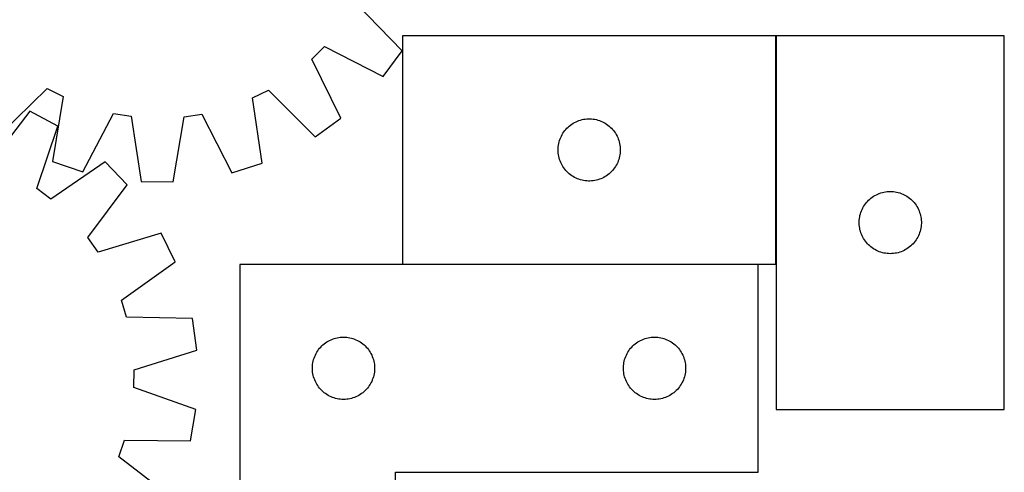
# Model space of a CAD drawing. Header units: millimetres. Extents: x 7 to 1491, y 7 to 2993.
# Tile 12 of 13: x 1016 to 1491, y 2463 to 2681. Entities that reach past the tile are written whole.
import ezdxf

# ---------------------------------------------------------------- set-up
doc = ezdxf.new("R2010")
doc.units = ezdxf.units.MM
doc.layers.add('COMMON', color=5, linetype='CONTINUOUS', true_color=0x0000ff)
doc.layers.add('CUT', color=7, linetype='CONTINUOUS', true_color=0x000000)

msp = doc.modelspace()

# ---------------------------------------------------------------- linework, layer by layer
at = {"layer": 'COMMON'}
for p, q in [((1381.074362, 2563.391218), (1381.074362, 2673.391218)), ((1200.974361, 2563.291217), (1372.481677, 2563.291217))]:
    msp.add_line(p, q, dxfattribs=at)
at = {"layer": 'CUT'}
for p, q in [((1200.719118, 2666.110912), (1178.55272, 2688.862298)), ((1380.974361, 2673.391218), (1200.974361, 2673.391218)), ((1200.974361, 2673.391218), (1200.974361, 2563.391218)), ((1380.974361, 2563.391218), (1380.974361, 2673.391218)), ((1381.174362, 2673.391218), (1381.174362, 2493.391218)), ((1491.174362, 2673.391218), (1381.174362, 2673.391218)), ((1491.174362, 2493.391218), (1491.174362, 2673.391218)), ((1157.200417, 2662.191227), (1163.308729, 2668.208528)), ((1163.308729, 2668.208528), (1191.582255, 2653.731564)), ((1191.582255, 2653.731564), (1200.719118, 2666.110912)), ((1171.25135, 2633.70358), (1157.200417, 2662.191227)), ((1006.856895, 2625.893525), (1029.60828, 2648.059923)), ((1029.60828, 2648.059923), (1037.218645, 2644.110022)), ((1128.651356, 2643.423756), (1136.320154, 2647.258977)), ((1136.320154, 2647.258977), (1158.736247, 2624.753566)), ((1037.218645, 2644.110022), (1032.187234, 2612.746673)), ((1133.21142, 2611.988417), (1128.651356, 2643.423756)), ((1021.126946, 2637.081579), (1001.869318, 2611.820572)), ((1034.71154, 2629.857359), (1021.126946, 2637.081579)), ((1046.78414, 2607.882428), (1061.5722, 2635.99449)), ((1061.5722, 2635.99449), (1070.030674, 2634.589643)), ((1095.700118, 2634.396976), (1104.178727, 2635.674699)), ((1104.178727, 2635.674699), (1118.543144, 2607.343827)), ((1070.030674, 2634.589643), (1074.937326, 2603.206534)), ((1090.322943, 2603.091054), (1095.700118, 2634.396976)), ((1158.736247, 2624.753566), (1171.25135, 2633.70358)), ((1281.971147, 2630.388807), (1282.600705, 2630.836373)), ((1282.600705, 2630.836373), (1283.252469, 2631.250937)), ((1283.252469, 2631.250937), (1283.92471, 2631.6314)), ((1283.92471, 2631.6314), (1284.615645, 2631.976752)), ((1284.615645, 2631.976752), (1285.323442, 2632.286078)), ((1285.323442, 2632.286078), (1286.046225, 2632.558557)), ((1286.046225, 2632.558557), (1286.782076, 2632.793466)), ((1286.782076, 2632.793466), (1287.529045, 2632.990184)), ((1287.529045, 2632.990184), (1288.285149, 2633.148187)), ((1288.285149, 2633.148187), (1289.048386, 2633.267058)), ((1289.048386, 2633.267058), (1289.816729, 2633.346481)), ((1289.816729, 2633.346481), (1290.588142, 2633.386245)), ((1290.588142, 2633.386245), (1291.36058, 2633.386245)), ((1291.36058, 2633.386245), (1292.131993, 2633.346481)), ((1292.131993, 2633.346481), (1292.900336, 2633.267058)), ((1292.900336, 2633.267058), (1293.663572, 2633.148187)), ((1293.663572, 2633.148187), (1294.419677, 2632.990184)), ((1294.419677, 2632.990184), (1295.166645, 2632.793466)), ((1295.166645, 2632.793466), (1295.902497, 2632.558557)), ((1295.902497, 2632.558557), (1296.625279, 2632.286078)), ((1296.625279, 2632.286078), (1297.333077, 2631.976752)), ((1297.333077, 2631.976752), (1298.024012, 2631.6314)), ((1298.024012, 2631.6314), (1298.696253, 2631.250937)), ((1298.696253, 2631.250937), (1299.348017, 2630.836373)), ((1299.348017, 2630.836373), (1299.977575, 2630.388807)), ((1024.533925, 2599.767644), (1034.71154, 2629.857359)), ((1277.920082, 2625.779439), (1278.317727, 2626.441661)), ((1278.317727, 2626.441661), (1278.748936, 2627.082535)), ((1278.748936, 2627.082535), (1279.212564, 2627.70036)), ((1279.212564, 2627.70036), (1279.707382, 2628.2935)), ((1279.707382, 2628.2935), (1280.232078, 2628.86038)), ((1280.232078, 2628.86038), (1280.785261, 2629.399499)), ((1280.785261, 2629.399499), (1281.365463, 2629.909425)), ((1281.365463, 2629.909425), (1281.971147, 2630.388807)), ((1299.977575, 2630.388807), (1300.583259, 2629.909425)), ((1300.583259, 2629.909425), (1301.163461, 2629.399499)), ((1301.163461, 2629.399499), (1301.716644, 2628.86038)), ((1301.716644, 2628.86038), (1302.24134, 2628.2935)), ((1302.24134, 2628.2935), (1302.736158, 2627.70036)), ((1302.736158, 2627.70036), (1303.199786, 2627.082535)), ((1303.199786, 2627.082535), (1303.630994, 2626.441661)), ((1303.630994, 2626.441661), (1304.028639, 2625.779439)), ((1276.153042, 2620.699577), (1276.291526, 2621.459499)), ((1276.291526, 2621.459499), (1276.468945, 2622.211285)), ((1276.468945, 2622.211285), (1276.68483, 2622.952941)), ((1276.68483, 2622.952941), (1276.938609, 2623.682499)), ((1276.938609, 2623.682499), (1277.229607, 2624.398027)), ((1277.229607, 2624.398027), (1277.557055, 2625.097625)), ((1277.557055, 2625.097625), (1277.920082, 2625.779439)), ((1304.028639, 2625.779439), (1304.391667, 2625.097625)), ((1304.391667, 2625.097625), (1304.719114, 2624.398027)), ((1304.719114, 2624.398027), (1305.010113, 2623.682499)), ((1305.010113, 2623.682499), (1305.263892, 2622.952941)), ((1305.263892, 2622.952941), (1305.479777, 2622.211285)), ((1305.479777, 2622.211285), (1305.657196, 2621.459499)), ((1305.657196, 2621.459499), (1305.795679, 2620.699577)), ((1275.974361, 2618.391218), (1275.994249, 2619.163399)), ((1275.994249, 2617.619037), (1275.974361, 2618.391218)), ((1275.994249, 2619.163399), (1276.053863, 2619.933533)), ((1276.053863, 2616.848903), (1275.994249, 2617.619037)), ((1276.053863, 2619.933533), (1276.153042, 2620.699577)), ((1276.153042, 2616.082859), (1276.053863, 2616.848903)), ((1305.795679, 2620.699577), (1305.894859, 2619.933533)), ((1305.894859, 2616.848903), (1305.795679, 2616.082859)), ((1305.894859, 2619.933533), (1305.954472, 2619.163399)), ((1305.954472, 2617.619037), (1305.894859, 2616.848903)), ((1305.954472, 2619.163399), (1305.974361, 2618.391218)), ((1305.974361, 2618.391218), (1305.954472, 2617.619037)), ((1057.50253, 2612.680729), (1031.381356, 2594.607018)), ((1032.187234, 2612.746673), (1046.78414, 2607.882428)), ((1068.189839, 2601.612217), (1057.50253, 2612.680729)), ((1118.543144, 2607.343827), (1133.21142, 2611.988417)), ((1276.291526, 2615.322937), (1276.153042, 2616.082859)), ((1276.468945, 2614.571151), (1276.291526, 2615.322937)), ((1276.68483, 2613.829496), (1276.468945, 2614.571151)), ((1276.938609, 2613.099937), (1276.68483, 2613.829496)), ((1277.229607, 2612.384409), (1276.938609, 2613.099937)), ((1277.557055, 2611.684811), (1277.229607, 2612.384409)), ((1304.719114, 2612.384409), (1304.391667, 2611.684811)), ((1305.010113, 2613.099937), (1304.719114, 2612.384409)), ((1305.263892, 2613.829496), (1305.010113, 2613.099937)), ((1305.479777, 2614.571151), (1305.263892, 2613.829496)), ((1305.657196, 2615.322937), (1305.479777, 2614.571151)), ((1305.795679, 2616.082859), (1305.657196, 2615.322937)), ((1277.920082, 2611.002997), (1277.557055, 2611.684811)), ((1278.317727, 2610.340775), (1277.920082, 2611.002997)), ((1278.748936, 2609.699902), (1278.317727, 2610.340775)), ((1279.212564, 2609.082076), (1278.748936, 2609.699902)), ((1279.707382, 2608.488936), (1279.212564, 2609.082076)), ((1280.232078, 2607.922056), (1279.707382, 2608.488936)), ((1280.785261, 2607.382938), (1280.232078, 2607.922056)), ((1281.365463, 2606.873011), (1280.785261, 2607.382938)), ((1301.163461, 2607.382938), (1300.583259, 2606.873011)), ((1301.716644, 2607.922056), (1301.163461, 2607.382938)), ((1302.24134, 2608.488936), (1301.716644, 2607.922056)), ((1302.736158, 2609.082076), (1302.24134, 2608.488936)), ((1303.199786, 2609.699902), (1302.736158, 2609.082076)), ((1303.630994, 2610.340775), (1303.199786, 2609.699902)), ((1304.028639, 2611.002997), (1303.630994, 2610.340775)), ((1304.391667, 2611.684811), (1304.028639, 2611.002997)), ((1074.937326, 2603.206534), (1090.322943, 2603.091054)), ((1281.971147, 2606.393629), (1281.365463, 2606.873011)), ((1282.600705, 2605.946063), (1281.971147, 2606.393629)), ((1283.252469, 2605.531499), (1282.600705, 2605.946063)), ((1283.92471, 2605.151036), (1283.252469, 2605.531499)), ((1284.615645, 2604.805684), (1283.92471, 2605.151036)), ((1285.323442, 2604.496359), (1284.615645, 2604.805684)), ((1286.046225, 2604.22388), (1285.323442, 2604.496359)), ((1286.782076, 2603.98897), (1286.046225, 2604.22388)), ((1287.529045, 2603.792252), (1286.782076, 2603.98897)), ((1288.285149, 2603.634249), (1287.529045, 2603.792252)), ((1289.048386, 2603.515378), (1288.285149, 2603.634249)), ((1289.816729, 2603.435955), (1289.048386, 2603.515378)), ((1290.588142, 2603.396191), (1289.816729, 2603.435955)), ((1291.36058, 2603.396191), (1290.588142, 2603.396191)), ((1292.131993, 2603.435955), (1291.36058, 2603.396191)), ((1292.900336, 2603.515378), (1292.131993, 2603.435955)), ((1293.663572, 2603.634249), (1292.900336, 2603.515378)), ((1294.419677, 2603.792252), (1293.663572, 2603.634249)), ((1295.166645, 2603.98897), (1294.419677, 2603.792252)), ((1295.902497, 2604.22388), (1295.166645, 2603.98897)), ((1296.625279, 2604.496359), (1295.902497, 2604.22388)), ((1297.333077, 2604.805684), (1296.625279, 2604.496359)), ((1298.024012, 2605.151036), (1297.333077, 2604.805684)), ((1298.696253, 2605.531499), (1298.024012, 2605.151036)), ((1299.348017, 2605.946063), (1298.696253, 2605.531499)), ((1299.977575, 2606.393629), (1299.348017, 2605.946063)), ((1300.583259, 2606.873011), (1299.977575, 2606.393629)), ((1031.381356, 2594.607018), (1024.533925, 2599.767644)), ((1049.212119, 2576.140254), (1068.189839, 2601.612217)), ((1430.883081, 2597.42697), (1431.612639, 2597.680749)), ((1431.612639, 2597.680749), (1432.354295, 2597.896634)), ((1432.354295, 2597.896634), (1433.106081, 2598.074053)), ((1433.106081, 2598.074053), (1433.866003, 2598.212537)), ((1433.866003, 2598.212537), (1434.632047, 2598.311716)), ((1434.632047, 2598.311716), (1435.402181, 2598.371329)), ((1435.402181, 2598.371329), (1436.174362, 2598.391218)), ((1436.174362, 2598.391218), (1436.946543, 2598.371329)), ((1436.946543, 2598.371329), (1437.716677, 2598.311716)), ((1437.716677, 2598.311716), (1438.48272, 2598.212537)), ((1438.48272, 2598.212537), (1439.242643, 2598.074053)), ((1439.242643, 2598.074053), (1439.994429, 2597.896634)), ((1439.994429, 2597.896634), (1440.736084, 2597.680749)), ((1440.736084, 2597.680749), (1441.465643, 2597.42697)), ((1424.176773, 2592.394432), (1424.656155, 2593.000116)), ((1424.656155, 2593.000116), (1425.166081, 2593.580318)), ((1425.166081, 2593.580318), (1425.7052, 2594.133501)), ((1425.7052, 2594.133501), (1426.27208, 2594.658197)), ((1426.27208, 2594.658197), (1426.86522, 2595.153015)), ((1426.86522, 2595.153015), (1427.483045, 2595.616643)), ((1427.483045, 2595.616643), (1428.123919, 2596.047851)), ((1428.123919, 2596.047851), (1428.786141, 2596.445497)), ((1428.786141, 2596.445497), (1429.467955, 2596.808524)), ((1429.467955, 2596.808524), (1430.167553, 2597.135972)), ((1430.167553, 2597.135972), (1430.883081, 2597.42697)), ((1441.465643, 2597.42697), (1442.18117, 2597.135972)), ((1442.18117, 2597.135972), (1442.880769, 2596.808524)), ((1442.880769, 2596.808524), (1443.562583, 2596.445497)), ((1443.562583, 2596.445497), (1444.224805, 2596.047851)), ((1444.224805, 2596.047851), (1444.865678, 2595.616643)), ((1444.865678, 2595.616643), (1445.483504, 2595.153015)), ((1445.483504, 2595.153015), (1446.076644, 2594.658197)), ((1446.076644, 2594.658197), (1446.643524, 2594.133501)), ((1446.643524, 2594.133501), (1447.182642, 2593.580318)), ((1447.182642, 2593.580318), (1447.692569, 2593.000116)), ((1447.692569, 2593.000116), (1448.171951, 2592.394432)), ((1421.772114, 2587.583503), (1422.007023, 2588.319354)), ((1422.007023, 2588.319354), (1422.279502, 2589.042136)), ((1422.279502, 2589.042136), (1422.588828, 2589.749934)), ((1422.588828, 2589.749934), (1422.93418, 2590.440869)), ((1422.93418, 2590.440869), (1423.314642, 2591.11311)), ((1423.314642, 2591.11311), (1423.729207, 2591.764874)), ((1423.729207, 2591.764874), (1424.176773, 2592.394432)), ((1448.171951, 2592.394432), (1448.619517, 2591.764874)), ((1448.619517, 2591.764874), (1449.034081, 2591.11311)), ((1449.034081, 2591.11311), (1449.414544, 2590.440869)), ((1449.414544, 2590.440869), (1449.759896, 2589.749934)), ((1449.759896, 2589.749934), (1450.069221, 2589.042136)), ((1450.069221, 2589.042136), (1450.3417, 2588.319354)), ((1450.3417, 2588.319354), (1450.57661, 2587.583503)), ((1421.179335, 2583.777437), (1421.219099, 2584.54885)), ((1421.179335, 2583.004999), (1421.179335, 2583.777437)), ((1421.219099, 2584.54885), (1421.298522, 2585.317193)), ((1421.298522, 2585.317193), (1421.417393, 2586.080429)), ((1421.417393, 2586.080429), (1421.575396, 2586.836534)), ((1421.575396, 2586.836534), (1421.772114, 2587.583503)), ((1450.57661, 2587.583503), (1450.773327, 2586.836534)), ((1450.773327, 2586.836534), (1450.931331, 2586.080429)), ((1450.931331, 2586.080429), (1451.050202, 2585.317193)), ((1451.050202, 2585.317193), (1451.129625, 2584.54885)), ((1451.129625, 2584.54885), (1451.169389, 2583.777437)), ((1451.169389, 2583.777437), (1451.169389, 2583.004999)), ((1421.219099, 2582.233586), (1421.179335, 2583.004999)), ((1421.298522, 2581.465243), (1421.219099, 2582.233586)), ((1421.417393, 2580.702007), (1421.298522, 2581.465243)), ((1421.575396, 2579.945902), (1421.417393, 2580.702007)), ((1421.772114, 2579.198934), (1421.575396, 2579.945902)), ((1422.007023, 2578.463082), (1421.772114, 2579.198934)), ((1450.57661, 2579.198934), (1450.3417, 2578.463082)), ((1450.773327, 2579.945902), (1450.57661, 2579.198934)), ((1450.931331, 2580.702007), (1450.773327, 2579.945902)), ((1451.050202, 2581.465243), (1450.931331, 2580.702007)), ((1451.129625, 2582.233586), (1451.050202, 2581.465243)), ((1451.169389, 2583.004999), (1451.129625, 2582.233586)), ((1054.129692, 2569.116234), (1049.212119, 2576.140254)), ((1084.557488, 2578.233468), (1054.129692, 2569.116234)), ((1091.301365, 2564.404127), (1084.557488, 2578.233468)), ((1422.279502, 2577.7403), (1422.007023, 2578.463082)), ((1422.588828, 2577.032502), (1422.279502, 2577.7403)), ((1422.93418, 2576.341567), (1422.588828, 2577.032502)), ((1423.314642, 2575.669326), (1422.93418, 2576.341567)), ((1423.729207, 2575.017562), (1423.314642, 2575.669326)), ((1424.176773, 2574.388004), (1423.729207, 2575.017562)), ((1424.656155, 2573.78232), (1424.176773, 2574.388004)), ((1425.166081, 2573.202118), (1424.656155, 2573.78232)), ((1447.692569, 2573.78232), (1447.182642, 2573.202118)), ((1448.171951, 2574.388004), (1447.692569, 2573.78232)), ((1448.619517, 2575.017562), (1448.171951, 2574.388004)), ((1449.034081, 2575.669326), (1448.619517, 2575.017562)), ((1449.414544, 2576.341567), (1449.034081, 2575.669326)), ((1449.759896, 2577.032502), (1449.414544, 2576.341567)), ((1450.069221, 2577.7403), (1449.759896, 2577.032502)), ((1450.3417, 2578.463082), (1450.069221, 2577.7403)), ((1425.7052, 2572.648935), (1425.166081, 2573.202118)), ((1426.27208, 2572.124239), (1425.7052, 2572.648935)), ((1426.86522, 2571.629421), (1426.27208, 2572.124239)), ((1427.483045, 2571.165793), (1426.86522, 2571.629421)), ((1428.123919, 2570.734585), (1427.483045, 2571.165793)), ((1428.786141, 2570.336939), (1428.123919, 2570.734585)), ((1429.467955, 2569.973912), (1428.786141, 2570.336939)), ((1430.167553, 2569.646465), (1429.467955, 2569.973912)), ((1430.883081, 2569.355466), (1430.167553, 2569.646465)), ((1431.612639, 2569.101687), (1430.883081, 2569.355466)), ((1432.354295, 2568.885802), (1431.612639, 2569.101687)), ((1440.736084, 2569.101687), (1439.994429, 2568.885802)), ((1441.465643, 2569.355466), (1440.736084, 2569.101687)), ((1442.18117, 2569.646465), (1441.465643, 2569.355466)), ((1442.880769, 2569.973912), (1442.18117, 2569.646465)), ((1443.562583, 2570.336939), (1442.880769, 2569.973912)), ((1444.224805, 2570.734585), (1443.562583, 2570.336939)), ((1444.865678, 2571.165793), (1444.224805, 2570.734585)), ((1445.483504, 2571.629421), (1444.865678, 2571.165793)), ((1446.076644, 2572.124239), (1445.483504, 2571.629421)), ((1446.643524, 2572.648935), (1446.076644, 2572.124239)), ((1447.182642, 2573.202118), (1446.643524, 2572.648935)), ((1065.381211, 2546.043289), (1091.301365, 2564.404127)), ((1433.106081, 2568.708383), (1432.354295, 2568.885802)), ((1433.866003, 2568.5699), (1433.106081, 2568.708383)), ((1434.632047, 2568.47072), (1433.866003, 2568.5699)), ((1435.402181, 2568.411107), (1434.632047, 2568.47072)), ((1436.174362, 2568.391218), (1435.402181, 2568.411107)), ((1436.946543, 2568.411107), (1436.174362, 2568.391218)), ((1437.716677, 2568.47072), (1436.946543, 2568.411107)), ((1438.48272, 2568.5699), (1437.716677, 2568.47072)), ((1439.242643, 2568.708383), (1438.48272, 2568.5699)), ((1439.994429, 2568.885802), (1439.242643, 2568.708383)), ((1122.481677, 2563.191217), (1122.481677, 2263.191217)), ((1372.481677, 2563.191217), (1122.481677, 2563.191217)), ((1200.974361, 2563.391218), (1380.974361, 2563.391218)), ((1372.481677, 2463.191217), (1372.481677, 2563.191217)), ((1067.887559, 2537.843436), (1065.381211, 2546.043289)), ((1099.643494, 2537.111734), (1067.887559, 2537.843436)), ((1101.7838, 2521.875277), (1099.643494, 2537.111734)), ((1165.093456, 2526.245496), (1165.77527, 2526.608523)), ((1165.77527, 2526.608523), (1166.474869, 2526.935971)), ((1166.474869, 2526.935971), (1167.190396, 2527.226969)), ((1167.190396, 2527.226969), (1167.919955, 2527.480748)), ((1167.919955, 2527.480748), (1168.661611, 2527.696633)), ((1168.661611, 2527.696633), (1169.413396, 2527.874052)), ((1169.413396, 2527.874052), (1170.173319, 2528.012536)), ((1170.173319, 2528.012536), (1170.939362, 2528.111715)), ((1170.939362, 2528.111715), (1171.709496, 2528.171328)), ((1171.709496, 2528.171328), (1172.481677, 2528.191217)), ((1172.481677, 2528.191217), (1173.253859, 2528.171328)), ((1173.253859, 2528.171328), (1174.023992, 2528.111715)), ((1174.023992, 2528.111715), (1174.790036, 2528.012536)), ((1174.790036, 2528.012536), (1175.549958, 2527.874052)), ((1175.549958, 2527.874052), (1176.301744, 2527.696633)), ((1176.301744, 2527.696633), (1177.0434, 2527.480748)), ((1177.0434, 2527.480748), (1177.772959, 2527.226969)), ((1177.772959, 2527.226969), (1178.488486, 2526.935971)), ((1178.488486, 2526.935971), (1179.188084, 2526.608523)), ((1179.188084, 2526.608523), (1179.869898, 2526.245496)), ((1315.093456, 2526.245496), (1315.77527, 2526.608523)), ((1315.77527, 2526.608523), (1316.474869, 2526.935971)), ((1316.474869, 2526.935971), (1317.190396, 2527.226969)), ((1317.190396, 2527.226969), (1317.919955, 2527.480748)), ((1317.919955, 2527.480748), (1318.661611, 2527.696633)), ((1318.661611, 2527.696633), (1319.413396, 2527.874052)), ((1319.413396, 2527.874052), (1320.173319, 2528.012536)), ((1320.173319, 2528.012536), (1320.939362, 2528.111715)), ((1320.939362, 2528.111715), (1321.709496, 2528.171328)), ((1321.709496, 2528.171328), (1322.481677, 2528.191217)), ((1322.481677, 2528.191217), (1323.253859, 2528.171328)), ((1323.253859, 2528.171328), (1324.023992, 2528.111715)), ((1324.023992, 2528.111715), (1324.790036, 2528.012536)), ((1324.790036, 2528.012536), (1325.549958, 2527.874052)), ((1325.549958, 2527.874052), (1326.301744, 2527.696633)), ((1326.301744, 2527.696633), (1327.0434, 2527.480748)), ((1327.0434, 2527.480748), (1327.772959, 2527.226969)), ((1327.772959, 2527.226969), (1328.488486, 2526.935971)), ((1328.488486, 2526.935971), (1329.188084, 2526.608523)), ((1329.188084, 2526.608523), (1329.869898, 2526.245496)), ((1071.458458, 2512.42285), (1101.7838, 2521.875277)), ((1159.621958, 2520.913109), (1160.036522, 2521.564873)), ((1160.036522, 2521.564873), (1160.484089, 2522.194431)), ((1160.484089, 2522.194431), (1160.963471, 2522.800115)), ((1160.963471, 2522.800115), (1161.473397, 2523.380317)), ((1161.473397, 2523.380317), (1162.012515, 2523.9335)), ((1162.012515, 2523.9335), (1162.579396, 2524.458196)), ((1162.579396, 2524.458196), (1163.172535, 2524.953014)), ((1163.172535, 2524.953014), (1163.790361, 2525.416642)), ((1163.790361, 2525.416642), (1164.431234, 2525.84785)), ((1164.431234, 2525.84785), (1165.093456, 2526.245496)), ((1179.869898, 2526.245496), (1180.53212, 2525.84785)), ((1180.53212, 2525.84785), (1181.172994, 2525.416642)), ((1181.172994, 2525.416642), (1181.79082, 2524.953014)), ((1181.79082, 2524.953014), (1182.383959, 2524.458196)), ((1182.383959, 2524.458196), (1182.95084, 2523.9335)), ((1182.95084, 2523.9335), (1183.489958, 2523.380317)), ((1183.489958, 2523.380317), (1183.999884, 2522.800115)), ((1183.999884, 2522.800115), (1184.479266, 2522.194431)), ((1184.479266, 2522.194431), (1184.926833, 2521.564873)), ((1184.926833, 2521.564873), (1185.341397, 2520.913109)), ((1309.621958, 2520.913109), (1310.036522, 2521.564873)), ((1310.036522, 2521.564873), (1310.484089, 2522.194431)), ((1310.484089, 2522.194431), (1310.963471, 2522.800115)), ((1310.963471, 2522.800115), (1311.473397, 2523.380317)), ((1311.473397, 2523.380317), (1312.012515, 2523.9335)), ((1312.012515, 2523.9335), (1312.579396, 2524.458196)), ((1312.579396, 2524.458196), (1313.172535, 2524.953014)), ((1313.172535, 2524.953014), (1313.790361, 2525.416642)), ((1313.790361, 2525.416642), (1314.431234, 2525.84785)), ((1314.431234, 2525.84785), (1315.093456, 2526.245496)), ((1329.869898, 2526.245496), (1330.53212, 2525.84785)), ((1330.53212, 2525.84785), (1331.172994, 2525.416642)), ((1331.172994, 2525.416642), (1331.79082, 2524.953014)), ((1331.79082, 2524.953014), (1332.383959, 2524.458196)), ((1332.383959, 2524.458196), (1332.95084, 2523.9335)), ((1332.95084, 2523.9335), (1333.489958, 2523.380317)), ((1333.489958, 2523.380317), (1333.999884, 2522.800115)), ((1333.999884, 2522.800115), (1334.479266, 2522.194431)), ((1334.479266, 2522.194431), (1334.926833, 2521.564873)), ((1334.926833, 2521.564873), (1335.341397, 2520.913109)), ((1157.882712, 2516.636533), (1158.079429, 2517.383502)), ((1158.079429, 2517.383502), (1158.314339, 2518.119353)), ((1158.314339, 2518.119353), (1158.586818, 2518.842135)), ((1158.586818, 2518.842135), (1158.896143, 2519.549933)), ((1158.896143, 2519.549933), (1159.241495, 2520.240868)), ((1159.241495, 2520.240868), (1159.621958, 2520.913109)), ((1185.341397, 2520.913109), (1185.721859, 2520.240868)), ((1185.721859, 2520.240868), (1186.067211, 2519.549933)), ((1186.067211, 2519.549933), (1186.376537, 2518.842135)), ((1186.376537, 2518.842135), (1186.649016, 2518.119353)), ((1186.649016, 2518.119353), (1186.883925, 2517.383502)), ((1186.883925, 2517.383502), (1187.080643, 2516.636533)), ((1307.882712, 2516.636533), (1308.079429, 2517.383502)), ((1308.079429, 2517.383502), (1308.314339, 2518.119353)), ((1308.314339, 2518.119353), (1308.586818, 2518.842135)), ((1308.586818, 2518.842135), (1308.896143, 2519.549933)), ((1308.896143, 2519.549933), (1309.241495, 2520.240868)), ((1309.241495, 2520.240868), (1309.621958, 2520.913109)), ((1335.341397, 2520.913109), (1335.721859, 2520.240868)), ((1335.721859, 2520.240868), (1336.067211, 2519.549933)), ((1336.067211, 2519.549933), (1336.376537, 2518.842135)), ((1336.376537, 2518.842135), (1336.649016, 2518.119353)), ((1336.649016, 2518.119353), (1336.883925, 2517.383502)), ((1336.883925, 2517.383502), (1337.080643, 2516.636533)), ((1071.308243, 2503.849822), (1071.458458, 2512.42285)), ((1157.48665, 2513.577436), (1157.526414, 2514.348849)), ((1157.48665, 2512.804998), (1157.48665, 2513.577436)), ((1157.526414, 2512.033585), (1157.48665, 2512.804998)), ((1157.526414, 2514.348849), (1157.605837, 2515.117192)), ((1157.605837, 2511.265242), (1157.526414, 2512.033585)), ((1157.605837, 2515.117192), (1157.724708, 2515.880428)), ((1157.724708, 2515.880428), (1157.882712, 2516.636533)), ((1187.080643, 2516.636533), (1187.238647, 2515.880428)), ((1187.238647, 2515.880428), (1187.357517, 2515.117192)), ((1187.357517, 2515.117192), (1187.43694, 2514.348849)), ((1187.43694, 2512.033585), (1187.357517, 2511.265242)), ((1187.43694, 2514.348849), (1187.476704, 2513.577436)), ((1187.476704, 2512.804998), (1187.43694, 2512.033585)), ((1187.476704, 2513.577436), (1187.476704, 2512.804998)), ((1307.48665, 2513.577436), (1307.526414, 2514.348849)), ((1307.48665, 2512.804998), (1307.48665, 2513.577436)), ((1307.526414, 2512.033585), (1307.48665, 2512.804998)), ((1307.526414, 2514.348849), (1307.605837, 2515.117192)), ((1307.605837, 2511.265242), (1307.526414, 2512.033585)), ((1307.605837, 2515.117192), (1307.724708, 2515.880428)), ((1307.724708, 2515.880428), (1307.882712, 2516.636533)), ((1337.080643, 2516.636533), (1337.238647, 2515.880428)), ((1337.238647, 2515.880428), (1337.357517, 2515.117192)), ((1337.357517, 2515.117192), (1337.43694, 2514.348849)), ((1337.43694, 2512.033585), (1337.357517, 2511.265242)), ((1337.43694, 2514.348849), (1337.476704, 2513.577436)), ((1337.476704, 2512.804998), (1337.43694, 2512.033585)), ((1337.476704, 2513.577436), (1337.476704, 2512.804998)), ((1157.724708, 2510.502006), (1157.605837, 2511.265242)), ((1157.882712, 2509.745901), (1157.724708, 2510.502006)), ((1158.079429, 2508.998933), (1157.882712, 2509.745901)), ((1158.314339, 2508.263081), (1158.079429, 2508.998933)), ((1158.586818, 2507.540299), (1158.314339, 2508.263081)), ((1158.896143, 2506.832501), (1158.586818, 2507.540299)), ((1186.376537, 2507.540299), (1186.067211, 2506.832501)), ((1186.649016, 2508.263081), (1186.376537, 2507.540299)), ((1186.883925, 2508.998933), (1186.649016, 2508.263081)), ((1187.080643, 2509.745901), (1186.883925, 2508.998933)), ((1187.238647, 2510.502006), (1187.080643, 2509.745901)), ((1187.357517, 2511.265242), (1187.238647, 2510.502006)), ((1307.724708, 2510.502006), (1307.605837, 2511.265242)), ((1307.882712, 2509.745901), (1307.724708, 2510.502006)), ((1308.079429, 2508.998933), (1307.882712, 2509.745901)), ((1308.314339, 2508.263081), (1308.079429, 2508.998933)), ((1308.586818, 2507.540299), (1308.314339, 2508.263081)), ((1308.896143, 2506.832501), (1308.586818, 2507.540299)), ((1336.376537, 2507.540299), (1336.067211, 2506.832501)), ((1336.649016, 2508.263081), (1336.376537, 2507.540299)), ((1336.883925, 2508.998933), (1336.649016, 2508.263081)), ((1337.080643, 2509.745901), (1336.883925, 2508.998933)), ((1337.238647, 2510.502006), (1337.080643, 2509.745901)), ((1337.357517, 2511.265242), (1337.238647, 2510.502006)), ((1101.283823, 2493.340809), (1071.308243, 2503.849822)), ((1159.241495, 2506.141566), (1158.896143, 2506.832501)), ((1159.621958, 2505.469325), (1159.241495, 2506.141566)), ((1160.036522, 2504.817561), (1159.621958, 2505.469325)), ((1160.484089, 2504.188003), (1160.036522, 2504.817561)), ((1160.963471, 2503.582319), (1160.484089, 2504.188003)), ((1161.473397, 2503.002117), (1160.963471, 2503.582319)), ((1162.012515, 2502.448934), (1161.473397, 2503.002117)), ((1183.489958, 2503.002117), (1182.95084, 2502.448934)), ((1183.999884, 2503.582319), (1183.489958, 2503.002117)), ((1184.479266, 2504.188003), (1183.999884, 2503.582319)), ((1184.926833, 2504.817561), (1184.479266, 2504.188003)), ((1185.341397, 2505.469325), (1184.926833, 2504.817561)), ((1185.721859, 2506.141566), (1185.341397, 2505.469325)), ((1186.067211, 2506.832501), (1185.721859, 2506.141566)), ((1309.241495, 2506.141566), (1308.896143, 2506.832501)), ((1309.621958, 2505.469325), (1309.241495, 2506.141566)), ((1310.036522, 2504.817561), (1309.621958, 2505.469325)), ((1310.484089, 2504.188003), (1310.036522, 2504.817561)), ((1310.963471, 2503.582319), (1310.484089, 2504.188003)), ((1311.473397, 2503.002117), (1310.963471, 2503.582319)), ((1312.012515, 2502.448934), (1311.473397, 2503.002117)), ((1333.489958, 2503.002117), (1332.95084, 2502.448934)), ((1333.999884, 2503.582319), (1333.489958, 2503.002117)), ((1334.479266, 2504.188003), (1333.999884, 2503.582319)), ((1334.926833, 2504.817561), (1334.479266, 2504.188003)), ((1335.341397, 2505.469325), (1334.926833, 2504.817561)), ((1335.721859, 2506.141566), (1335.341397, 2505.469325)), ((1336.067211, 2506.832501), (1335.721859, 2506.141566)), ((1162.579396, 2501.924238), (1162.012515, 2502.448934)), ((1163.172535, 2501.42942), (1162.579396, 2501.924238)), ((1163.790361, 2500.965792), (1163.172535, 2501.42942)), ((1164.431234, 2500.534584), (1163.790361, 2500.965792)), ((1165.093456, 2500.136938), (1164.431234, 2500.534584)), ((1165.77527, 2499.773911), (1165.093456, 2500.136938)), ((1166.474869, 2499.446464), (1165.77527, 2499.773911)), ((1167.190396, 2499.155465), (1166.474869, 2499.446464)), ((1167.919955, 2498.901686), (1167.190396, 2499.155465)), ((1168.661611, 2498.685801), (1167.919955, 2498.901686)), ((1169.413396, 2498.508382), (1168.661611, 2498.685801)), ((1170.173319, 2498.369899), (1169.413396, 2498.508382)), ((1170.939362, 2498.270719), (1170.173319, 2498.369899)), ((1171.709496, 2498.211106), (1170.939362, 2498.270719)), ((1172.481677, 2498.191217), (1171.709496, 2498.211106)), ((1173.253859, 2498.211106), (1172.481677, 2498.191217)), ((1174.023992, 2498.270719), (1173.253859, 2498.211106)), ((1174.790036, 2498.369899), (1174.023992, 2498.270719)), ((1175.549958, 2498.508382), (1174.790036, 2498.369899)), ((1176.301744, 2498.685801), (1175.549958, 2498.508382)), ((1177.0434, 2498.901686), (1176.301744, 2498.685801)), ((1177.772959, 2499.155465), (1177.0434, 2498.901686)), ((1178.488486, 2499.446464), (1177.772959, 2499.155465)), ((1179.188084, 2499.773911), (1178.488486, 2499.446464)), ((1179.869898, 2500.136938), (1179.188084, 2499.773911)), ((1180.53212, 2500.534584), (1179.869898, 2500.136938)), ((1181.172994, 2500.965792), (1180.53212, 2500.534584)), ((1181.79082, 2501.42942), (1181.172994, 2500.965792)), ((1182.383959, 2501.924238), (1181.79082, 2501.42942)), ((1182.95084, 2502.448934), (1182.383959, 2501.924238)), ((1312.579396, 2501.924238), (1312.012515, 2502.448934)), ((1313.172535, 2501.42942), (1312.579396, 2501.924238)), ((1313.790361, 2500.965792), (1313.172535, 2501.42942)), ((1314.431234, 2500.534584), (1313.790361, 2500.965792)), ((1315.093456, 2500.136938), (1314.431234, 2500.534584)), ((1315.77527, 2499.773911), (1315.093456, 2500.136938)), ((1316.474869, 2499.446464), (1315.77527, 2499.773911)), ((1317.190396, 2499.155465), (1316.474869, 2499.446464)), ((1317.919955, 2498.901686), (1317.190396, 2499.155465)), ((1318.661611, 2498.685801), (1317.919955, 2498.901686)), ((1319.413396, 2498.508382), (1318.661611, 2498.685801)), ((1320.173319, 2498.369899), (1319.413396, 2498.508382)), ((1320.939362, 2498.270719), (1320.173319, 2498.369899)), ((1321.709496, 2498.211106), (1320.939362, 2498.270719)), ((1322.481677, 2498.191217), (1321.709496, 2498.211106)), ((1323.253859, 2498.211106), (1322.481677, 2498.191217)), ((1324.023992, 2498.270719), (1323.253859, 2498.211106)), ((1324.790036, 2498.369899), (1324.023992, 2498.270719)), ((1325.549958, 2498.508382), (1324.790036, 2498.369899)), ((1326.301744, 2498.685801), (1325.549958, 2498.508382)), ((1327.0434, 2498.901686), (1326.301744, 2498.685801)), ((1327.772959, 2499.155465), (1327.0434, 2498.901686)), ((1328.488486, 2499.446464), (1327.772959, 2499.155465)), ((1329.188084, 2499.773911), (1328.488486, 2499.446464)), ((1329.869898, 2500.136938), (1329.188084, 2499.773911)), ((1330.53212, 2500.534584), (1329.869898, 2500.136938)), ((1331.172994, 2500.965792), (1330.53212, 2500.534584)), ((1331.79082, 2501.42942), (1331.172994, 2500.965792)), ((1332.383959, 2501.924238), (1331.79082, 2501.42942)), ((1332.95084, 2502.448934), (1332.383959, 2501.924238)), ((1098.611051, 2478.188686), (1101.283823, 2493.340809)), ((1381.174362, 2493.391218), (1491.174362, 2493.391218)), ((1064.056901, 2470.462925), (1066.848976, 2478.56994)), ((1066.848976, 2478.56994), (1098.611051, 2478.188686)), ((1089.317909, 2451.205296), (1064.056901, 2470.462925)), ((1197.481677, 2263.191217), (1197.481677, 2463.191217)), ((1197.481677, 2463.191217), (1372.481677, 2463.191217))]:
    msp.add_line(p, q, dxfattribs=at)

doc.saveas('drawing.dxf')
